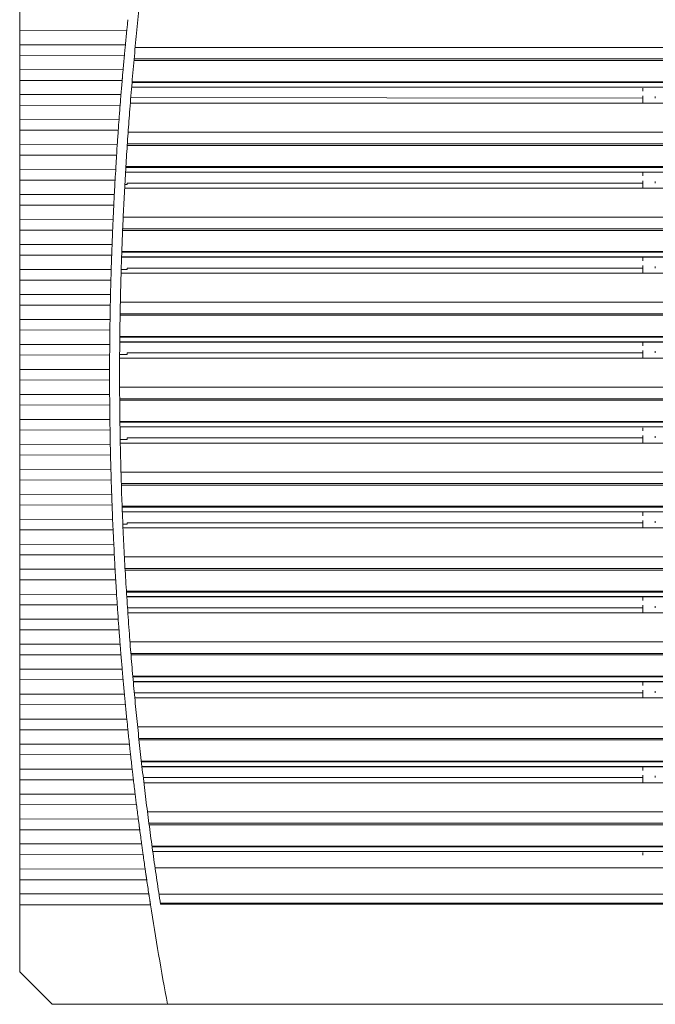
# Model space of a CAD drawing. Header units: millimetres. Extents: x 49 to 815, y 224 to 587.
# Tile 1 of 4: x 49 to 176, y 251 to 448. Entities that reach past the tile are written whole.
import ezdxf

# ---------------------------------------------------------------- set-up
doc = ezdxf.new("R2010")
doc.units = ezdxf.units.MM
doc.header["$LTSCALE"] = 3
doc.styles.add('SLDTEXTSTYLE0', font='TXT', dxfattribs={"width": 0.605})
doc.dimstyles.new('SLDDIMSTYLE0', dxfattribs={"dimtxt": 7.704956, "dimasz": 12, "dimexe": 0, "dimexo": 0.0625, "dimgap": 1.926239, "dimtad": 1, "dimrnd": 1e-09, "dimzin": 12, "dimdsep": 46, "dimtxsty": 'SLDTEXTSTYLE0', "dimsah": 1, "dimcen": 0.09, "dimadec": 0, "dimazin": 3, "dimtfac": 1, "dimtofl": 0, "dimtmove": 0, "dimatfit": 3, "dimfxl": 1, "dimfrac": 2, "dimtolj": 1, "dimtzin": 12, "dimarcsym": 0})

# ---------------------------------------------------------------- blocks, each defined once
blk = doc.blocks.new('*D3')
at = {"color": 7, "linetype": 'Continuous', "lineweight": 0}
for p, q in [((48.85, 274.1), (48.85, 536.87)), ((300.85, 274.1), (300.85, 536.87)), ((300.85, 533.87), (48.85, 533.87))]:
    blk.add_line(p, q, dxfattribs=at)
for points in [[(48.85, 533.87), (60.85, 531.62), (60.85, 536.12)], [(300.85, 533.87), (288.85, 536.12), (288.85, 531.62)]]:
    blk.add_solid(points, dxfattribs=at)
at = {"color": 7, "linetype": 'Continuous', "lineweight": 0, "insert": (164.88, 544.1, 22.06), "char_height": 7.938, "attachment_point": 1, "style": 'SLDTEXTSTYLE0'}
blk.add_mtext('252', dxfattribs=at)

msp = doc.modelspace()

# ---------------------------------------------------------------- linework, layer by layer
at = {"color": 7, "linetype": 'Continuous', "lineweight": 0}
for p, q in [((70.294, 446.14), (48.848, 446.107)), ((48.848, 446.107), (48.848, 443.259)), ((48.848, 443.259), (70.014, 443.227)), ((69.912, 442.182), (70.014, 443.259)), ((277.725, 442.718), (71.972, 442.718)), ((69.811, 441.138), (48.848, 441.105)), ((48.848, 441.105), (48.848, 438.258)), ((277.971, 440.093), (71.726, 440.093)), ((277.943, 440.4), (71.754, 440.4)), ((48.848, 438.258), (69.552, 438.225)), ((69.457, 437.181), (69.552, 438.258)), ((69.364, 436.104), (48.848, 436.104)), ((48.848, 436.104), (48.848, 433.256)), ((278.36, 435.693), (71.337, 435.693)), ((71.35, 435.853), (278.346, 435.853)), ((71.256, 434.734), (278.441, 434.734)), ((71.259, 434.772), (278.438, 434.772)), ((48.848, 433.256), (69.127, 433.256)), ((173.598, 431.519), (173.598, 432.547)), ((68.955, 431.134), (48.848, 431.102)), ((48.848, 431.102), (48.848, 428.269)), ((48.848, 428.269), (68.739, 428.236)), ((68.66, 427.192), (68.739, 428.269)), ((68.583, 426.147), (48.848, 426.114)), ((48.848, 426.114), (48.848, 423.267)), ((279.137, 425.718), (70.559, 425.718)), ((48.848, 423.267), (68.386, 423.234)), ((68.315, 422.19), (68.386, 423.267)), ((279.317, 423.093), (70.379, 423.093)), ((279.297, 423.4), (70.4, 423.4)), ((68.246, 421.145), (48.848, 421.113)), ((48.848, 421.113), (48.848, 418.265)), ((48.848, 418.265), (68.07, 418.232)), ((68.007, 417.188), (68.07, 418.265)), ((279.597, 418.693), (70.099, 418.693)), ((70.109, 418.853), (279.587, 418.853)), ((67.945, 416.111), (48.848, 416.111)), ((48.848, 416.111), (48.848, 413.263)), ((70.042, 417.734), (279.654, 417.734)), ((70.045, 417.772), (279.652, 417.772)), ((173.598, 414.519), (173.598, 415.547)), ((48.848, 413.263), (67.791, 413.263)), ((67.681, 411.142), (48.848, 411.109)), ((48.848, 411.109), (48.848, 408.262)), ((48.848, 408.262), (67.547, 408.229)), ((67.5, 407.185), (67.547, 408.262)), ((280.126, 408.718), (69.57, 408.718)), ((67.454, 406.14), (48.848, 406.107)), ((48.848, 406.107), (48.848, 403.274)), ((280.242, 406.093), (69.455, 406.093)), ((280.229, 406.4), (69.468, 406.4)), ((48.848, 403.274), (67.341, 403.242)), ((67.301, 402.197), (67.341, 403.274)), ((67.263, 401.153), (48.848, 401.12)), ((48.848, 401.12), (48.848, 398.273)), ((69.251, 400.734), (280.446, 400.734)), ((69.252, 400.772), (280.445, 400.772)), ((280.412, 401.693), (69.284, 401.693)), ((69.29, 401.853), (280.407, 401.853)), ((48.848, 398.273), (67.17, 398.24)), ((67.138, 397.195), (67.17, 398.273)), ((173.598, 397.519), (173.598, 398.547)), ((67.108, 396.151), (48.848, 396.118)), ((48.848, 396.118), (48.848, 393.271)), ((48.848, 393.271), (67.035, 393.238)), ((67.011, 392.194), (67.035, 393.271)), ((66.989, 391.149), (48.848, 391.117)), ((48.848, 391.117), (48.848, 388.269)), ((280.695, 391.718), (69.001, 391.718)), ((280.745, 389.093), (68.951, 389.093)), ((280.74, 389.4), (68.956, 389.4)), ((48.848, 388.269), (66.937, 388.236)), ((66.921, 387.192), (66.937, 388.269)), ((66.906, 386.147), (48.848, 386.115)), ((48.848, 386.115), (48.848, 383.267)), ((280.807, 384.693), (68.889, 384.693)), ((68.891, 384.853), (280.806, 384.853)), ((48.848, 383.267), (66.875, 383.235)), ((66.866, 382.19), (66.875, 383.267)), ((68.879, 383.734), (280.817, 383.734)), ((68.88, 383.772), (280.817, 383.772)), ((66.859, 381.146), (48.848, 381.113)), ((48.848, 381.113), (48.848, 378.265)), ((173.598, 380.519), (173.598, 381.547)), ((48.848, 378.265), (66.849, 378.233)), ((66.848, 377.188), (66.849, 378.265)), ((66.849, 376.144), (48.848, 376.111)), ((48.848, 376.111), (48.848, 373.264)), ((280.844, 374.718), (68.853, 374.718)), ((48.848, 373.264), (66.859, 373.231)), ((66.866, 372.187), (66.859, 373.264)), ((66.875, 371.142), (48.848, 371.11)), ((48.848, 371.11), (48.848, 368.262)), ((280.832, 372.4), (68.865, 372.4)), ((280.829, 372.093), (68.867, 372.093)), ((48.848, 368.262), (66.906, 368.229)), ((66.921, 367.185), (66.906, 368.262)), ((68.912, 367.853), (280.785, 367.853)), ((280.783, 367.693), (68.914, 367.693)), ((68.927, 366.772), (280.77, 366.772)), ((68.928, 366.734), (280.769, 366.734)), ((66.937, 366.14), (48.848, 366.108)), ((48.848, 366.108), (48.848, 363.26)), ((48.848, 363.26), (66.989, 363.228)), ((67.011, 362.183), (66.989, 363.26)), ((173.598, 363.519), (173.598, 364.547)), ((67.035, 361.139), (48.848, 361.106)), ((48.848, 361.106), (48.848, 358.258)), ((48.848, 358.258), (67.108, 358.226)), ((67.138, 357.181), (67.108, 358.258)), ((280.573, 357.718), (69.123, 357.718)), ((67.17, 356.137), (48.848, 356.104)), ((48.848, 356.104), (48.848, 353.257)), ((280.504, 355.4), (69.193, 355.4)), ((280.494, 355.093), (69.203, 355.093)), ((48.848, 353.257), (67.263, 353.224)), ((67.301, 352.18), (67.263, 353.257)), ((67.341, 351.135), (48.848, 351.103)), ((48.848, 351.103), (48.848, 348.269)), ((69.352, 350.853), (280.345, 350.853)), ((280.339, 350.693), (69.358, 350.693)), ((69.394, 349.772), (280.303, 349.772)), ((69.395, 349.734), (280.301, 349.734)), ((48.848, 348.269), (67.454, 348.237)), ((67.5, 347.192), (67.454, 348.269)), ((173.598, 346.519), (173.598, 347.547)), ((67.547, 346.148), (48.848, 346.115)), ((48.848, 346.115), (48.848, 343.268)), ((48.848, 343.268), (67.681, 343.235)), ((67.735, 342.191), (67.681, 343.268)), ((67.791, 341.114), (48.848, 341.114)), ((48.848, 341.114), (48.848, 338.266)), ((279.882, 340.718), (69.814, 340.718)), ((48.848, 338.266), (67.945, 338.266)), ((279.756, 338.4), (69.941, 338.4)), ((279.738, 338.093), (69.958, 338.093)), ((68.07, 336.144), (48.848, 336.112)), ((48.848, 336.112), (48.848, 333.264)), ((48.848, 333.264), (68.246, 333.232)), ((68.315, 332.187), (68.246, 333.264)), ((70.212, 333.853), (279.484, 333.853)), ((279.474, 333.693), (70.223, 333.693)), ((68.386, 331.143), (48.848, 331.11)), ((70.281, 332.772), (279.415, 332.772)), ((70.284, 332.734), (279.413, 332.734)), ((48.848, 331.11), (48.848, 328.262)), ((173.598, 329.519), (173.598, 330.547)), ((48.848, 328.262), (68.583, 328.23)), ((68.66, 327.185), (68.583, 328.262)), ((68.739, 326.141), (48.848, 326.108)), ((48.848, 326.108), (48.848, 323.275)), ((48.848, 323.275), (68.955, 323.243)), ((69.04, 322.198), (68.955, 323.275)), ((278.77, 323.718), (70.926, 323.718)), ((278.586, 321.4), (71.111, 321.4)), ((69.127, 321.121), (48.848, 321.121)), ((48.848, 321.121), (48.848, 318.273)), ((278.561, 321.093), (71.136, 321.093)), ((48.848, 318.273), (69.364, 318.273)), ((69.552, 316.152), (48.848, 316.119)), ((48.848, 316.119), (48.848, 313.272)), ((71.495, 316.853), (278.201, 316.853)), ((278.187, 316.693), (71.509, 316.693)), ((71.591, 315.772), (278.106, 315.772)), ((71.594, 315.734), (278.102, 315.734)), ((173.598, 312.519), (173.598, 313.547)), ((48.848, 313.272), (69.811, 313.239)), ((69.912, 312.195), (69.811, 313.272)), ((70.014, 311.15), (48.848, 311.118)), ((48.848, 311.118), (48.848, 308.27)), ((48.848, 308.27), (70.294, 308.237)), ((70.403, 307.193), (70.294, 308.27)), ((70.513, 306.116), (48.848, 306.116)), ((48.848, 306.116), (48.848, 303.268)), ((277.235, 306.718), (72.462, 306.718)), ((276.993, 304.4), (72.704, 304.4)), ((276.96, 304.093), (72.737, 304.093)), ((48.848, 303.268), (70.813, 303.268)), ((71.049, 301.147), (48.848, 301.114)), ((48.848, 301.114), (48.848, 298.266)), ((73.202, 299.853), (276.494, 299.853)), ((276.476, 299.693), (73.22, 299.693)), ((48.848, 298.266), (71.37, 298.234)), ((71.495, 297.189), (71.37, 298.266)), ((73.325, 298.772), (276.371, 298.772)), ((73.33, 298.734), (276.367, 298.734)), ((71.621, 296.112), (48.848, 296.112)), ((48.848, 296.112), (48.848, 293.265)), ((173.598, 295.519), (173.598, 296.547)), ((48.848, 293.265), (71.964, 293.265)), ((72.231, 291.143), (48.848, 291.111)), ((48.848, 291.111), (48.848, 288.263)), ((48.848, 288.263), (72.594, 288.23)), ((72.735, 287.186), (72.594, 288.263)), ((275.273, 289.718), (74.423, 289.718)), ((72.877, 286.109), (48.848, 286.109)), ((48.848, 286.109), (48.848, 283.261)), ((274.973, 287.4), (74.724, 287.4)), ((274.932, 287.093), (74.764, 287.093)), ((48.848, 283.261), (73.262, 283.261)), ((75.337, 282.853), (274.36, 282.853)), ((274.338, 282.693), (75.359, 282.693)), ((73.561, 281.14), (48.848, 281.107)), ((48.848, 281.107), (48.848, 278.259)), ((75.487, 281.772), (274.209, 281.772)), ((75.492, 281.734), (274.204, 281.734)), ((48.848, 278.259), (73.967, 278.227)), ((74.123, 277.182), (73.967, 278.259)), ((74.282, 276.105), (48.848, 276.105)), ((48.848, 276.105), (48.848, 273.258)), ((48.848, 273.258), (74.709, 273.258)), ((272.954, 273.188), (76.743, 273.188)), ((48.848, 271.104), (48.848, 257.659)), ((75.04, 271.104), (48.848, 271.104)), ((272.682, 271.424), (77.014, 271.424)), ((77.051, 271.188), (272.646, 271.188)), ((48.848, 257.659), (55.34, 251.167)), ((78.437, 251.167), (55.34, 251.167)), ((271.263, 251.188), (78.433, 251.188))]:
    msp.add_line(p, q, dxfattribs=at)
at = {"color": 144, "linetype": 'Continuous', "lineweight": 0}
for p, q in [((173.598, 434.585), (173.598, 433.975)), ((173.598, 432.547), (71.094, 432.681)), ((173.598, 433.034), (173.598, 432.879)), ((70.994, 431.519), (278.703, 431.519)), ((173.598, 417.585), (173.598, 416.975)), ((173.598, 416.034), (173.598, 415.879)), ((69.86, 414.519), (279.836, 414.519)), ((70.348, 415.253), (69.901, 415.253)), ((70.348, 415.547), (70.348, 415.253)), ((173.598, 415.547), (70.348, 415.547)), ((173.598, 400.585), (173.598, 399.975)), ((70.348, 398.253), (69.17, 398.253)), ((70.348, 398.547), (70.348, 398.253)), ((173.598, 398.547), (70.348, 398.547)), ((173.598, 399.034), (173.598, 398.879)), ((69.148, 397.519), (280.548, 397.519)), ((173.598, 383.585), (173.598, 382.975)), ((68.856, 380.519), (280.84, 380.519)), ((70.348, 381.253), (68.86, 381.253)), ((70.348, 381.547), (70.348, 381.253)), ((173.598, 381.547), (70.348, 381.547)), ((173.598, 382.034), (173.598, 381.879)), ((173.598, 366.585), (173.598, 365.975)), ((173.598, 365.034), (173.598, 364.879)), ((70.348, 364.253), (68.97, 364.253)), ((68.984, 363.519), (280.713, 363.519)), ((70.348, 364.547), (70.348, 364.253)), ((173.598, 364.547), (70.348, 364.547)), ((173.598, 349.585), (173.598, 348.975)), ((70.348, 347.253), (69.499, 347.253)), ((70.348, 347.547), (70.348, 347.253)), ((173.598, 347.547), (70.348, 347.547)), ((173.598, 348.034), (173.598, 347.879)), ((69.531, 346.519), (280.165, 346.519)), ((173.598, 332.585), (173.598, 331.975)), ((173.598, 330.547), (70.429, 330.547)), ((70.499, 329.519), (279.197, 329.519)), ((173.598, 331.034), (173.598, 330.879)), ((173.598, 315.585), (173.598, 314.975)), ((173.598, 313.547), (71.794, 313.547)), ((173.598, 314.034), (173.598, 313.879)), ((71.89, 312.519), (277.807, 312.519)), ((173.598, 298.585), (173.598, 297.975)), ((173.598, 296.547), (73.584, 296.547)), ((173.598, 297.034), (173.598, 296.879)), ((73.706, 295.519), (275.991, 295.519)), ((173.598, 281.585), (173.598, 281.02)), ((75.95, 278.519), (273.747, 278.519))]:
    msp.add_line(p, q, dxfattribs=at)
at = {"color": 7, "linetype": 'Continuous', "lineweight": 0}
for points, knots in [([(77.051, 483.188), (76.915, 482.312), (76.644, 480.558), (76.251, 477.926), (75.867, 475.293), (75.493, 472.658), (75.129, 470.023), (74.776, 467.386), (74.433, 464.748), (74.1, 462.109), (73.777, 459.469), (73.464, 456.827), (73.162, 454.184), (72.87, 451.541), (72.588, 448.896), (72.316, 446.249), (72.055, 443.602), (71.803, 440.953), (71.562, 438.303), (71.331, 435.652), (71.111, 433), (70.843, 429.624), (70.54, 425.522), (70.217, 420.694), (69.929, 415.866), (69.674, 411.036), (69.454, 406.204), (69.267, 401.372), (69.114, 396.538), (68.995, 391.702), (68.911, 386.865), (68.858, 382.027), (68.852, 378.802), (68.848, 377.188)], [0, 0, 0, 0, 0.0250109, 0.0500184, 0.0750229, 0.1000248, 0.1250244, 0.1500221, 0.1750183, 0.2000133, 0.2250076, 0.2500015, 0.2749953, 0.2999895, 0.3249844, 0.3499804, 0.3749779, 0.3999772, 0.4249788, 0.4499829, 0.47499, 0.5000004, 0.5454704, 0.5909306, 0.6363832, 0.6818305, 0.7272747, 0.772718, 0.8181627, 0.863611, 0.9090651, 0.9545274, 1, 1, 1, 1]), ([(48.848, 448.261), (48.848, 448.211), (48.848, 448.113), (48.848, 447.961), (48.848, 447.809), (48.848, 447.655), (48.848, 447.499), (48.848, 447.342), (48.848, 447.145), (48.848, 446.909), (48.848, 446.636), (48.848, 446.368), (48.848, 446.194), (48.848, 446.107)], [0, 0, 0, 0, 0.0719871, 0.1434627, 0.2146219, 0.2856625, 0.356783, 0.4281815, 0.5000536, 0.6253021, 0.7496659, 0.8742113, 1, 1, 1, 1]), ([(70.014, 443.259), (70.06, 443.734), (70.152, 444.683), (70.246, 445.632), (70.294, 446.107)], [0, 0, 0, 0, 0.5, 1, 1, 1, 1]), ([(48.848, 443.259), (48.848, 443.21), (48.848, 443.111), (48.848, 442.96), (48.848, 442.807), (48.848, 442.653), (48.848, 442.497), (48.848, 442.34), (48.848, 442.143), (48.848, 441.907), (48.848, 441.635), (48.848, 441.366), (48.848, 441.192), (48.848, 441.105)], [0, 0, 0, 0, 0.0719871, 0.1434627, 0.2146219, 0.2856625, 0.356783, 0.4281815, 0.5000536, 0.6253021, 0.7496659, 0.8742113, 1, 1, 1, 1]), ([(69.552, 438.258), (69.595, 438.732), (69.679, 439.682), (69.767, 440.631), (69.811, 441.105)], [0, 0, 0, 0, 0.5, 1, 1, 1, 1]), ([(48.848, 438.258), (48.848, 438.208), (48.848, 438.109), (48.848, 437.958), (48.848, 437.805), (48.848, 437.651), (48.848, 437.496), (48.848, 437.339), (48.848, 437.141), (48.848, 436.905), (48.848, 436.633), (48.848, 436.364), (48.848, 436.191), (48.848, 436.104)], [0, 0, 0, 0, 0.0719871, 0.1434627, 0.2146219, 0.2856625, 0.356783, 0.4281815, 0.5000536, 0.6253021, 0.7496659, 0.8742113, 1, 1, 1, 1]), ([(69.457, 437.181), (69.453, 437.124), (69.443, 437.015), (69.429, 436.856), (69.416, 436.707), (69.404, 436.567), (69.393, 436.437), (69.383, 436.317), (69.373, 436.207), (69.367, 436.137), (69.364, 436.104)], [0, 0, 0, 0, 0.1527963, 0.2976512, 0.4345645, 0.5635359, 0.6845653, 0.7976526, 0.9027975, 1, 1, 1, 1]), ([(48.848, 433.256), (48.848, 433.206), (48.848, 433.107), (48.848, 432.956), (48.848, 432.803), (48.848, 432.649), (48.848, 432.494), (48.848, 432.337), (48.848, 432.14), (48.848, 431.903), (48.848, 431.631), (48.848, 431.362), (48.848, 431.189), (48.848, 431.102)], [0, 0, 0, 0, 0.0719871, 0.1434627, 0.2146219, 0.2856625, 0.356783, 0.4281815, 0.5000536, 0.6253021, 0.7496659, 0.8742113, 1, 1, 1, 1]), ([(68.739, 428.269), (68.774, 428.741), (68.845, 429.685), (68.918, 430.63), (68.955, 431.102)], [0, 0, 0, 0, 0.49999999, 1, 1, 1, 1]), ([(48.848, 428.269), (48.848, 428.219), (48.848, 428.12), (48.848, 427.969), (48.848, 427.816), (48.848, 427.662), (48.848, 427.507), (48.848, 427.35), (48.848, 427.152), (48.848, 426.916), (48.848, 426.644), (48.848, 426.375), (48.848, 426.202), (48.848, 426.114)], [0, 0, 0, 0, 0.0719871, 0.1434627, 0.2146219, 0.2856625, 0.356783, 0.4281815, 0.5000536, 0.6253021, 0.7496659, 0.8742113, 1, 1, 1, 1]), ([(68.386, 423.267), (68.418, 423.741), (68.482, 424.691), (68.549, 425.64), (68.583, 426.114)], [0, 0, 0, 0, 0.5, 1, 1, 1, 1]), ([(48.848, 423.267), (48.848, 423.217), (48.848, 423.118), (48.848, 422.967), (48.848, 422.814), (48.848, 422.66), (48.848, 422.505), (48.848, 422.348), (48.848, 422.151), (48.848, 421.914), (48.848, 421.642), (48.848, 421.373), (48.848, 421.2), (48.848, 421.113)], [0, 0, 0, 0, 0.0719871, 0.1434627, 0.2146219, 0.2856625, 0.356783, 0.4281815, 0.5000536, 0.6253021, 0.7496659, 0.8742113, 1, 1, 1, 1]), ([(68.07, 418.265), (68.099, 418.74), (68.156, 419.689), (68.216, 420.638), (68.246, 421.113)], [0, 0, 0, 0, 0.5, 1, 1, 1, 1]), ([(48.848, 418.265), (48.848, 418.215), (48.848, 418.117), (48.848, 417.965), (48.848, 417.813), (48.848, 417.659), (48.848, 417.503), (48.848, 417.346), (48.848, 417.149), (48.848, 416.913), (48.848, 416.64), (48.848, 416.371), (48.848, 416.198), (48.848, 416.111)], [0, 0, 0, 0, 0.0719871, 0.1434627, 0.2146219, 0.2856625, 0.356783, 0.4281815, 0.5000536, 0.6253021, 0.7496659, 0.8742113, 1, 1, 1, 1]), ([(48.848, 413.263), (48.848, 413.214), (48.848, 413.115), (48.848, 412.963), (48.848, 412.811), (48.848, 412.657), (48.848, 412.501), (48.848, 412.344), (48.848, 412.147), (48.848, 411.911), (48.848, 411.638), (48.848, 411.37), (48.848, 411.196), (48.848, 411.109)], [0, 0, 0, 0, 0.0719871, 0.1434627, 0.2146219, 0.2856625, 0.356783, 0.4281815, 0.5000536, 0.6253021, 0.7496659, 0.8742113, 1, 1, 1, 1]), ([(67.547, 408.262), (67.569, 408.736), (67.612, 409.685), (67.658, 410.635), (67.681, 411.109)], [0, 0, 0, 0, 0.5, 1, 1, 1, 1]), ([(48.848, 408.262), (48.848, 408.212), (48.848, 408.113), (48.848, 407.962), (48.848, 407.809), (48.848, 407.655), (48.848, 407.5), (48.848, 407.343), (48.848, 407.145), (48.848, 406.909), (48.848, 406.637), (48.848, 406.368), (48.848, 406.195), (48.848, 406.107)], [0, 0, 0, 0, 0.0719871, 0.1434627, 0.2146219, 0.2856625, 0.356783, 0.4281815, 0.5000536, 0.6253021, 0.7496659, 0.8742113, 1, 1, 1, 1]), ([(67.341, 403.274), (67.359, 403.746), (67.395, 404.691), (67.434, 405.635), (67.454, 406.107)], [0, 0, 0, 0, 0.5, 1, 1, 1, 1]), ([(48.848, 403.274), (48.848, 403.225), (48.848, 403.126), (48.848, 402.974), (48.848, 402.822), (48.848, 402.668), (48.848, 402.512), (48.848, 402.355), (48.848, 402.158), (48.848, 401.922), (48.848, 401.649), (48.848, 401.381), (48.848, 401.207), (48.848, 401.12)], [0, 0, 0, 0, 0.0719871, 0.1434627, 0.2146219, 0.2856625, 0.356783, 0.4281815, 0.5000536, 0.6253021, 0.7496659, 0.8742113, 1, 1, 1, 1]), ([(48.848, 398.273), (48.848, 398.223), (48.848, 398.124), (48.848, 397.973), (48.848, 397.82), (48.848, 397.666), (48.848, 397.51), (48.848, 397.353), (48.848, 397.156), (48.848, 396.92), (48.848, 396.648), (48.848, 396.379), (48.848, 396.206), (48.848, 396.118)], [0, 0, 0, 0, 0.0719871, 0.1434627, 0.2146219, 0.2856625, 0.356783, 0.4281815, 0.5000536, 0.6253021, 0.7496659, 0.8742113, 1, 1, 1, 1]), ([(67.035, 393.271), (67.047, 393.745), (67.069, 394.695), (67.095, 395.644), (67.108, 396.118)], [0, 0, 0, 0, 0.5, 1, 1, 1, 1]), ([(48.848, 393.271), (48.848, 393.221), (48.848, 393.122), (48.848, 392.971), (48.848, 392.818), (48.848, 392.664), (48.848, 392.509), (48.848, 392.352), (48.848, 392.155), (48.848, 391.918), (48.848, 391.646), (48.848, 391.377), (48.848, 391.204), (48.848, 391.117)], [0, 0, 0, 0, 0.0719871, 0.1434627, 0.2146219, 0.2856625, 0.356783, 0.4281815, 0.5000536, 0.6253021, 0.7496659, 0.8742113, 1, 1, 1, 1]), ([(66.937, 388.269), (66.945, 388.744), (66.961, 389.693), (66.979, 390.642), (66.989, 391.117)], [0, 0, 0, 0, 0.5, 1, 1, 1, 1]), ([(48.848, 388.269), (48.848, 388.219), (48.848, 388.12), (48.848, 387.969), (48.848, 387.817), (48.848, 387.663), (48.848, 387.507), (48.848, 387.35), (48.848, 387.153), (48.848, 386.917), (48.848, 386.644), (48.848, 386.375), (48.848, 386.202), (48.848, 386.115)], [0, 0, 0, 0, 0.0719871, 0.1434627, 0.2146219, 0.2856625, 0.356783, 0.4281815, 0.5000536, 0.6253021, 0.7496659, 0.8742113, 1, 1, 1, 1]), ([(48.848, 383.267), (48.848, 383.218), (48.848, 383.119), (48.848, 382.967), (48.848, 382.815), (48.848, 382.661), (48.848, 382.505), (48.848, 382.348), (48.848, 382.151), (48.848, 381.915), (48.848, 381.642), (48.848, 381.374), (48.848, 381.2), (48.848, 381.113)], [0, 0, 0, 0, 0.0719871, 0.1434627, 0.2146219, 0.2856625, 0.356783, 0.4281815, 0.5000536, 0.6253021, 0.7496659, 0.8742113, 1, 1, 1, 1]), ([(48.848, 378.265), (48.848, 378.216), (48.848, 378.117), (48.848, 377.966), (48.848, 377.813), (48.848, 377.659), (48.848, 377.503), (48.848, 377.346), (48.848, 377.149), (48.848, 376.913), (48.848, 376.641), (48.848, 376.372), (48.848, 376.199), (48.848, 376.111)], [0, 0, 0, 0, 0.0719871, 0.1434627, 0.2146219, 0.2856625, 0.356783, 0.4281815, 0.5000536, 0.6253021, 0.7496659, 0.8742113, 1, 1, 1, 1]), ([(68.848, 377.188), (68.849, 376.301), (68.851, 374.527), (68.867, 371.866), (68.893, 369.205), (68.929, 366.544), (68.975, 363.884), (69.031, 361.224), (69.098, 358.565), (69.175, 355.906), (69.262, 353.247), (69.36, 350.589), (69.468, 347.931), (69.586, 345.274), (69.714, 342.617), (69.853, 339.961), (70.002, 337.304), (70.161, 334.649), (70.33, 331.993), (70.51, 329.338), (70.7, 326.684), (70.955, 323.306), (71.287, 319.207), (71.711, 314.387), (72.168, 309.572), (72.66, 304.76), (73.185, 299.952), (73.744, 295.148), (74.337, 290.348), (74.963, 285.552), (75.624, 280.76), (76.316, 275.971), (76.806, 272.783), (77.051, 271.188)], [0, 0, 0, 0, 0.0250109, 0.0500184, 0.0750229, 0.1000248, 0.1250244, 0.1500221, 0.1750183, 0.2000133, 0.2250076, 0.2500015, 0.2749953, 0.2999895, 0.3249844, 0.3499804, 0.3749779, 0.3999772, 0.4249788, 0.4499829, 0.47499, 0.5000004, 0.5454704, 0.5909306, 0.6363832, 0.6818305, 0.7272747, 0.772718, 0.8181627, 0.863611, 0.9090651, 0.9545274, 1, 1, 1, 1]), ([(48.848, 373.264), (48.848, 373.214), (48.848, 373.115), (48.848, 372.964), (48.848, 372.811), (48.848, 372.657), (48.848, 372.502), (48.848, 372.345), (48.848, 372.148), (48.848, 371.911), (48.848, 371.639), (48.848, 371.37), (48.848, 371.197), (48.848, 371.11)], [0, 0, 0, 0, 0.07198705, 0.14346267, 0.21462191, 0.28566246, 0.35678298, 0.42818147, 0.50005363, 0.6253021, 0.74966589, 0.87421129, 1, 1, 1, 1]), ([(48.848, 368.262), (48.848, 368.212), (48.848, 368.113), (48.848, 367.962), (48.848, 367.81), (48.848, 367.656), (48.848, 367.5), (48.848, 367.343), (48.848, 367.146), (48.848, 366.91), (48.848, 366.637), (48.848, 366.368), (48.848, 366.195), (48.848, 366.108)], [0, 0, 0, 0, 0.0719871, 0.1434627, 0.2146219, 0.2856625, 0.356783, 0.4281815, 0.5000536, 0.6253021, 0.7496659, 0.8742113, 1, 1, 1, 1]), ([(48.848, 363.26), (48.848, 363.211), (48.848, 363.112), (48.848, 362.96), (48.848, 362.808), (48.848, 362.654), (48.848, 362.498), (48.848, 362.341), (48.848, 362.144), (48.848, 361.908), (48.848, 361.635), (48.848, 361.367), (48.848, 361.193), (48.848, 361.106)], [0, 0, 0, 0, 0.0719871, 0.1434627, 0.2146219, 0.2856625, 0.356783, 0.4281815, 0.5000536, 0.6253021, 0.7496659, 0.8742113, 1, 1, 1, 1]), ([(67.108, 358.258), (67.095, 358.733), (67.069, 359.682), (67.047, 360.632), (67.035, 361.106)], [0, 0, 0, 0, 0.5, 1, 1, 1, 1]), ([(48.848, 358.258), (48.848, 358.209), (48.848, 358.11), (48.848, 357.959), (48.848, 357.806), (48.848, 357.652), (48.848, 357.496), (48.848, 357.339), (48.848, 357.142), (48.848, 356.906), (48.848, 356.634), (48.848, 356.365), (48.848, 356.192), (48.848, 356.104)], [0, 0, 0, 0, 0.07198705, 0.14346267, 0.21462191, 0.28566246, 0.35678298, 0.42818147, 0.50005363, 0.6253021, 0.74966589, 0.87421129, 1, 1, 1, 1]), ([(67.263, 353.257), (67.247, 353.731), (67.214, 354.681), (67.185, 355.63), (67.17, 356.104)], [0, 0, 0, 0, 0.5, 1, 1, 1, 1]), ([(48.848, 353.257), (48.848, 353.207), (48.848, 353.108), (48.848, 352.957), (48.848, 352.804), (48.848, 352.65), (48.848, 352.495), (48.848, 352.338), (48.848, 352.141), (48.848, 351.904), (48.848, 351.632), (48.848, 351.363), (48.848, 351.19), (48.848, 351.103)], [0, 0, 0, 0, 0.0719871, 0.1434627, 0.2146219, 0.2856625, 0.356783, 0.4281815, 0.5000536, 0.6253021, 0.7496659, 0.8742113, 1, 1, 1, 1]), ([(67.454, 348.269), (67.434, 348.742), (67.395, 349.686), (67.359, 350.63), (67.341, 351.103)], [0, 0, 0, 0, 0.5, 1, 1, 1, 1]), ([(48.848, 348.269), (48.848, 348.22), (48.848, 348.121), (48.848, 347.97), (48.848, 347.817), (48.848, 347.663), (48.848, 347.507), (48.848, 347.35), (48.848, 347.153), (48.848, 346.917), (48.848, 346.645), (48.848, 346.376), (48.848, 346.202), (48.848, 346.115)], [0, 0, 0, 0, 0.0719871, 0.1434627, 0.2146219, 0.2856625, 0.356783, 0.4281815, 0.5000536, 0.6253021, 0.7496659, 0.8742113, 1, 1, 1, 1]), ([(67.681, 343.268), (67.658, 343.742), (67.612, 344.691), (67.569, 345.641), (67.547, 346.115)], [0, 0, 0, 0, 0.5, 1, 1, 1, 1]), ([(48.848, 343.268), (48.848, 343.218), (48.848, 343.119), (48.848, 342.968), (48.848, 342.815), (48.848, 342.661), (48.848, 342.506), (48.848, 342.349), (48.848, 342.151), (48.848, 341.915), (48.848, 341.643), (48.848, 341.374), (48.848, 341.201), (48.848, 341.114)], [0, 0, 0, 0, 0.0719871, 0.1434627, 0.2146219, 0.2856625, 0.356783, 0.4281815, 0.5000536, 0.6253021, 0.7496659, 0.8742113, 1, 1, 1, 1]), ([(48.848, 338.266), (48.848, 338.216), (48.848, 338.117), (48.848, 337.966), (48.848, 337.814), (48.848, 337.659), (48.848, 337.504), (48.848, 337.347), (48.848, 337.15), (48.848, 336.914), (48.848, 336.641), (48.848, 336.372), (48.848, 336.199), (48.848, 336.112)], [0, 0, 0, 0, 0.0719871, 0.1434627, 0.2146219, 0.2856625, 0.356783, 0.4281815, 0.5000536, 0.6253021, 0.7496659, 0.8742113, 1, 1, 1, 1]), ([(68.246, 333.264), (68.216, 333.739), (68.156, 334.688), (68.099, 335.637), (68.07, 336.112)], [0, 0, 0, 0, 0.5, 1, 1, 1, 1]), ([(48.848, 333.264), (48.848, 333.215), (48.848, 333.116), (48.848, 332.964), (48.848, 332.812), (48.848, 332.658), (48.848, 332.502), (48.848, 332.345), (48.848, 332.148), (48.848, 331.912), (48.848, 331.639), (48.848, 331.371), (48.848, 331.197), (48.848, 331.11)], [0, 0, 0, 0, 0.0719871, 0.1434627, 0.2146219, 0.2856625, 0.356783, 0.4281815, 0.5000536, 0.6253021, 0.7496659, 0.8742113, 1, 1, 1, 1]), ([(68.583, 328.262), (68.549, 328.737), (68.482, 329.686), (68.418, 330.635), (68.386, 331.11)], [0, 0, 0, 0, 0.5, 1, 1, 1, 1]), ([(48.848, 328.262), (48.848, 328.213), (48.848, 328.114), (48.848, 327.963), (48.848, 327.81), (48.848, 327.656), (48.848, 327.5), (48.848, 327.343), (48.848, 327.146), (48.848, 326.91), (48.848, 326.638), (48.848, 326.369), (48.848, 326.195), (48.848, 326.108)], [0, 0, 0, 0, 0.0719871, 0.1434627, 0.2146219, 0.2856625, 0.356783, 0.4281815, 0.5000536, 0.6253021, 0.7496659, 0.8742113, 1, 1, 1, 1]), ([(68.955, 323.275), (68.918, 323.747), (68.845, 324.692), (68.774, 325.636), (68.739, 326.108)], [0, 0, 0, 0, 0.5, 1, 1, 1, 1]), ([(48.848, 323.275), (48.848, 323.226), (48.848, 323.127), (48.848, 322.975), (48.848, 322.823), (48.848, 322.669), (48.848, 322.513), (48.848, 322.356), (48.848, 322.159), (48.848, 321.923), (48.848, 321.65), (48.848, 321.382), (48.848, 321.208), (48.848, 321.121)], [0, 0, 0, 0, 0.0719871, 0.1434627, 0.2146219, 0.2856625, 0.356783, 0.4281815, 0.5000536, 0.6253021, 0.7496659, 0.8742113, 1, 1, 1, 1]), ([(48.848, 318.273), (48.848, 318.224), (48.848, 318.125), (48.848, 317.974), (48.848, 317.821), (48.848, 317.667), (48.848, 317.511), (48.848, 317.354), (48.848, 317.157), (48.848, 316.921), (48.848, 316.649), (48.848, 316.38), (48.848, 316.206), (48.848, 316.119)], [0, 0, 0, 0, 0.07198705, 0.14346267, 0.21462191, 0.28566246, 0.35678298, 0.42818147, 0.50005363, 0.6253021, 0.74966589, 0.87421129, 1, 1, 1, 1]), ([(69.364, 318.273), (69.369, 318.218), (69.379, 318.101), (69.396, 317.911), (69.414, 317.695), (69.435, 317.454), (69.45, 317.285), (69.457, 317.196)], [0, 0, 0, 0, 0.1593454, 0.3390202, 0.5390226, 0.7593501, 1, 1, 1, 1]), ([(69.811, 313.272), (69.767, 313.746), (69.679, 314.695), (69.595, 315.645), (69.552, 316.119)], [0, 0, 0, 0, 0.5, 1, 1, 1, 1]), ([(48.848, 313.272), (48.848, 313.222), (48.848, 313.123), (48.848, 312.972), (48.848, 312.819), (48.848, 312.665), (48.848, 312.51), (48.848, 312.353), (48.848, 312.155), (48.848, 311.919), (48.848, 311.647), (48.848, 311.378), (48.848, 311.205), (48.848, 311.118)], [0, 0, 0, 0, 0.0719871, 0.1434627, 0.2146219, 0.2856625, 0.356783, 0.4281815, 0.5000536, 0.6253021, 0.7496659, 0.8742113, 1, 1, 1, 1]), ([(70.294, 308.27), (70.246, 308.744), (70.152, 309.694), (70.06, 310.643), (70.014, 311.118)], [0, 0, 0, 0, 0.50000001, 1, 1, 1, 1]), ([(48.848, 308.27), (48.848, 308.22), (48.848, 308.121), (48.848, 307.97), (48.848, 307.818), (48.848, 307.663), (48.848, 307.508), (48.848, 307.351), (48.848, 307.154), (48.848, 306.917), (48.848, 306.645), (48.848, 306.376), (48.848, 306.203), (48.848, 306.116)], [0, 0, 0, 0, 0.0719871, 0.1434627, 0.2146219, 0.2856625, 0.356783, 0.4281815, 0.5000536, 0.6253021, 0.7496659, 0.8742113, 1, 1, 1, 1]), ([(48.848, 303.268), (48.848, 303.219), (48.848, 303.12), (48.848, 302.968), (48.848, 302.816), (48.848, 302.662), (48.848, 302.506), (48.848, 302.349), (48.848, 302.152), (48.848, 301.916), (48.848, 301.643), (48.848, 301.375), (48.848, 301.201), (48.848, 301.114)], [0, 0, 0, 0, 0.0719871, 0.1434627, 0.2146219, 0.2856625, 0.356783, 0.4281815, 0.5000536, 0.6253021, 0.7496659, 0.8742113, 1, 1, 1, 1]), ([(70.813, 303.268), (70.819, 303.214), (70.832, 303.098), (70.852, 302.908), (70.876, 302.693), (70.902, 302.451), (70.921, 302.28), (70.93, 302.191)], [0, 0, 0, 0, 0.1573279, 0.3359941, 0.5359966, 0.7573329, 1, 1, 1, 1]), ([(71.37, 298.266), (71.316, 298.741), (71.207, 299.69), (71.102, 300.639), (71.049, 301.114)], [0, 0, 0, 0, 0.5, 1, 1, 1, 1]), ([(48.848, 298.266), (48.848, 298.217), (48.848, 298.118), (48.848, 297.967), (48.848, 297.814), (48.848, 297.66), (48.848, 297.504), (48.848, 297.347), (48.848, 297.15), (48.848, 296.914), (48.848, 296.642), (48.848, 296.373), (48.848, 296.199), (48.848, 296.112)], [0, 0, 0, 0, 0.0719871, 0.1434627, 0.2146219, 0.2856625, 0.356783, 0.4281815, 0.5000536, 0.6253021, 0.7496659, 0.8742113, 1, 1, 1, 1]), ([(48.848, 293.265), (48.848, 293.215), (48.848, 293.116), (48.848, 292.965), (48.848, 292.812), (48.848, 292.658), (48.848, 292.503), (48.848, 292.346), (48.848, 292.148), (48.848, 291.912), (48.848, 291.64), (48.848, 291.371), (48.848, 291.198), (48.848, 291.111)], [0, 0, 0, 0, 0.0719871, 0.1434627, 0.2146219, 0.2856625, 0.356783, 0.4281815, 0.5000536, 0.6253021, 0.7496659, 0.8742113, 1, 1, 1, 1]), ([(71.964, 293.265), (71.97, 293.211), (71.984, 293.095), (72.008, 292.906), (72.034, 292.69), (72.064, 292.448), (72.085, 292.277), (72.096, 292.188)], [0, 0, 0, 0, 0.1563179, 0.334479, 0.5344815, 0.7563229, 1, 1, 1, 1]), ([(72.594, 288.263), (72.533, 288.737), (72.41, 289.686), (72.29, 290.636), (72.231, 291.111)], [0, 0, 0, 0, 0.5, 1, 1, 1, 1]), ([(48.848, 288.263), (48.848, 288.213), (48.848, 288.114), (48.848, 287.963), (48.848, 287.81), (48.848, 287.656), (48.848, 287.501), (48.848, 287.344), (48.848, 287.147), (48.848, 286.91), (48.848, 286.638), (48.848, 286.369), (48.848, 286.196), (48.848, 286.109)], [0, 0, 0, 0, 0.0719871, 0.1434627, 0.2146219, 0.2856625, 0.356783, 0.4281815, 0.5000536, 0.6253021, 0.7496659, 0.8742113, 1, 1, 1, 1]), ([(72.735, 287.186), (72.742, 287.13), (72.756, 287.023), (72.777, 286.868), (72.795, 286.724), (72.813, 286.593), (72.829, 286.473), (72.843, 286.366), (72.856, 286.27), (72.867, 286.185), (72.874, 286.133), (72.877, 286.109)], [0, 0, 0, 0, 0.1514229, 0.2927687, 0.4240371, 0.5452276, 0.6563397, 0.7573733, 0.848328, 0.9292036, 1, 1, 1, 1]), ([(48.848, 283.261), (48.848, 283.212), (48.848, 283.113), (48.848, 282.961), (48.848, 282.809), (48.848, 282.655), (48.848, 282.499), (48.848, 282.342), (48.848, 282.145), (48.848, 281.909), (48.848, 281.636), (48.848, 281.368), (48.848, 281.194), (48.848, 281.107)], [0, 0, 0, 0, 0.0719871, 0.1434627, 0.2146219, 0.2856625, 0.356783, 0.4281815, 0.5000536, 0.6253021, 0.7496659, 0.8742113, 1, 1, 1, 1]), ([(73.262, 283.261), (73.269, 283.207), (73.285, 283.092), (73.311, 282.904), (73.341, 282.688), (73.374, 282.445), (73.398, 282.274), (73.41, 282.184)], [0, 0, 0, 0, 0.15549, 0.3332372, 0.5332397, 0.7554949, 1, 1, 1, 1]), ([(73.967, 278.259), (73.898, 278.734), (73.762, 279.683), (73.628, 280.632), (73.561, 281.107)], [0, 0, 0, 0, 0.5, 1, 1, 1, 1]), ([(48.848, 278.259), (48.848, 278.21), (48.848, 278.111), (48.848, 277.96), (48.848, 277.807), (48.848, 277.653), (48.848, 277.497), (48.848, 277.34), (48.848, 277.143), (48.848, 276.907), (48.848, 276.635), (48.848, 276.366), (48.848, 276.192), (48.848, 276.105)], [0, 0, 0, 0, 0.07198705, 0.14346267, 0.21462191, 0.28566246, 0.35678298, 0.42818147, 0.50005363, 0.6253021, 0.74966589, 0.87421129, 1, 1, 1, 1]), ([(74.123, 277.182), (74.131, 277.127), (74.147, 277.02), (74.17, 276.866), (74.191, 276.723), (74.21, 276.592), (74.227, 276.472), (74.243, 276.364), (74.258, 276.268), (74.27, 276.183), (74.278, 276.13), (74.282, 276.105)], [0, 0, 0, 0, 0.1505603, 0.2912591, 0.422096, 0.5430707, 0.6541827, 0.7554319, 0.8468179, 0.9283407, 1, 1, 1, 1]), ([(48.848, 273.258), (48.848, 273.208), (48.848, 273.109), (48.848, 272.958), (48.848, 272.805), (48.848, 272.651), (48.848, 272.496), (48.848, 272.339), (48.848, 272.141), (48.848, 271.905), (48.848, 271.633), (48.848, 271.364), (48.848, 271.191), (48.848, 271.104)], [0, 0, 0, 0, 0.0719871, 0.1434627, 0.2146219, 0.2856625, 0.356783, 0.4281815, 0.5000536, 0.6253021, 0.7496659, 0.8742113, 1, 1, 1, 1]), ([(74.709, 273.258), (74.717, 273.204), (74.735, 273.09), (74.763, 272.901), (74.796, 272.686), (74.834, 272.442), (74.86, 272.271), (74.874, 272.181)], [0, 0, 0, 0, 0.1547984, 0.3321996, 0.5322021, 0.7548032, 1, 1, 1, 1]), ([(74.874, 272.181), (74.882, 272.125), (74.899, 272.019), (74.922, 271.865), (74.944, 271.722), (74.964, 271.591), (74.983, 271.471), (75, 271.363), (75.015, 271.267), (75.028, 271.181), (75.036, 271.128), (75.04, 271.104)], [0, 0, 0, 0, 0.1502034, 0.2906345, 0.4212929, 0.5421783, 0.6532903, 0.7546286, 0.8461931, 0.9279836, 1, 1, 1, 1])]:
    msp.add_open_spline(points, degree=3, knots=knots, dxfattribs=at)
for points in [[(70.513, 448.261), (70.476, 447.918), (70.439, 447.551), (70.403, 447.184)], [(70.403, 447.184), (70.366, 446.828), (70.33, 446.473), (70.294, 446.14)], [(69.912, 442.182), (69.878, 441.827), (69.844, 441.471), (69.811, 441.138)], [(69.127, 433.256), (69.204, 434.205), (69.283, 435.154), (69.364, 436.104)], [(69.04, 432.179), (69.011, 431.823), (68.983, 431.468), (68.955, 431.134)], [(69.127, 433.256), (69.098, 432.913), (69.069, 432.546), (69.04, 432.179)], [(68.66, 427.192), (68.634, 426.836), (68.608, 426.48), (68.583, 426.147)], [(68.315, 422.19), (68.292, 421.834), (68.269, 421.479), (68.246, 421.145)], [(67.791, 413.263), (67.84, 414.213), (67.892, 415.162), (67.945, 416.111)], [(68.007, 417.188), (67.986, 416.821), (67.966, 416.454), (67.945, 416.111)], [(67.735, 412.186), (67.717, 411.831), (67.699, 411.475), (67.681, 411.142)], [(67.791, 413.263), (67.772, 412.921), (67.754, 412.553), (67.735, 412.186)], [(67.5, 407.185), (67.484, 406.829), (67.469, 406.473), (67.454, 406.14)], [(67.301, 402.197), (67.288, 401.842), (67.276, 401.486), (67.263, 401.153)], [(67.17, 398.273), (67.185, 398.747), (67.214, 399.696), (67.247, 400.646), (67.263, 401.12)], [(67.138, 397.195), (67.128, 396.84), (67.118, 396.484), (67.108, 396.151)], [(67.011, 392.194), (67.004, 391.838), (66.996, 391.483), (66.989, 391.149)], [(66.921, 387.192), (66.916, 386.836), (66.911, 386.481), (66.906, 386.147)], [(66.875, 383.267), (66.879, 383.742), (66.888, 384.691), (66.9, 385.64), (66.906, 386.115)], [(66.849, 378.265), (66.85, 378.74), (66.852, 379.689), (66.857, 380.639), (66.859, 381.113)], [(66.866, 382.19), (66.864, 381.835), (66.862, 381.479), (66.859, 381.146)], [(66.848, 377.188), (66.849, 376.833), (66.849, 376.477), (66.849, 376.144)], [(66.859, 373.264), (66.857, 373.738), (66.852, 374.688), (66.85, 375.637), (66.849, 376.111)], [(66.866, 372.187), (66.869, 371.831), (66.872, 371.476), (66.875, 371.142)], [(66.906, 368.262), (66.9, 368.737), (66.888, 369.686), (66.879, 370.635), (66.875, 371.11)], [(66.921, 367.185), (66.926, 366.829), (66.932, 366.474), (66.937, 366.14)], [(66.989, 363.26), (66.979, 363.735), (66.961, 364.684), (66.945, 365.633), (66.937, 366.108)], [(67.011, 362.183), (67.019, 361.828), (67.027, 361.472), (67.035, 361.139)], [(67.138, 357.181), (67.149, 356.826), (67.159, 356.47), (67.17, 356.137)], [(67.301, 352.18), (67.314, 351.824), (67.328, 351.469), (67.341, 351.135)], [(67.5, 347.192), (67.516, 346.837), (67.531, 346.481), (67.547, 346.148)], [(67.735, 342.191), (67.754, 341.823), (67.772, 341.456), (67.791, 341.114)], [(67.945, 338.266), (67.892, 339.215), (67.84, 340.164), (67.791, 341.114)], [(67.945, 338.266), (67.966, 337.923), (67.986, 337.556), (68.007, 337.189)], [(68.007, 337.189), (68.028, 336.833), (68.049, 336.478), (68.07, 336.144)], [(68.315, 332.187), (68.339, 331.832), (68.363, 331.476), (68.386, 331.143)], [(68.66, 327.185), (68.686, 326.83), (68.713, 326.474), (68.739, 326.141)], [(69.04, 322.198), (69.069, 321.831), (69.098, 321.464), (69.127, 321.121)], [(69.364, 318.273), (69.283, 319.222), (69.204, 320.172), (69.127, 321.121)], [(69.457, 317.196), (69.489, 316.841), (69.521, 316.485), (69.552, 316.152)], [(69.912, 312.195), (69.946, 311.839), (69.98, 311.483), (70.014, 311.15)], [(70.403, 307.193), (70.439, 306.826), (70.476, 306.459), (70.513, 306.116)], [(70.813, 303.268), (70.711, 304.217), (70.611, 305.166), (70.513, 306.116)], [(70.93, 302.191), (70.97, 301.836), (71.009, 301.48), (71.049, 301.147)], [(71.495, 297.189), (71.537, 296.822), (71.579, 296.455), (71.621, 296.112)], [(71.964, 293.265), (71.847, 294.214), (71.733, 295.163), (71.621, 296.112)], [(72.096, 292.188), (72.141, 291.832), (72.186, 291.476), (72.231, 291.143)], [(73.262, 283.261), (73.132, 284.21), (73.003, 285.159), (72.877, 286.109)], [(73.41, 282.184), (73.461, 281.828), (73.511, 281.473), (73.561, 281.14)], [(74.709, 273.258), (74.565, 274.207), (74.422, 275.156), (74.282, 276.105)], [(78.437, 251.167), (77.208, 257.796), (76.075, 264.442), (75.04, 271.104)]]:
    msp.add_open_spline(points, degree=3, dxfattribs=at)
at = {"color": 144, "linetype": 'Continuous', "lineweight": 0}
for points, knots in [([(173.598, 432.879), (173.598, 432.848), (173.598, 432.786), (173.598, 432.7), (173.598, 432.619), (173.598, 432.571), (173.598, 432.547)], [0, 0, 0, 0, 0.251291, 0.5, 0.748709, 1, 1, 1, 1]), ([(176.098, 432.879), (176.098, 432.848), (176.098, 432.786), (176.098, 432.7), (176.098, 432.619), (176.098, 432.571), (176.098, 432.547)], [0, 0, 0, 0, 0.251291, 0.5, 0.748709, 1, 1, 1, 1]), ([(173.598, 415.879), (173.598, 415.848), (173.598, 415.786), (173.598, 415.7), (173.598, 415.619), (173.598, 415.571), (173.598, 415.547)], [0, 0, 0, 0, 0.25129098, 0.5, 0.74870902, 1, 1, 1, 1]), ([(176.098, 415.879), (176.098, 415.848), (176.098, 415.786), (176.098, 415.7), (176.098, 415.619), (176.098, 415.571), (176.098, 415.547)], [0, 0, 0, 0, 0.251291, 0.5, 0.748709, 1, 1, 1, 1]), ([(173.598, 398.879), (173.598, 398.848), (173.598, 398.786), (173.598, 398.7), (173.598, 398.619), (173.598, 398.571), (173.598, 398.547)], [0, 0, 0, 0, 0.251291, 0.5, 0.748709, 1, 1, 1, 1]), ([(176.098, 398.879), (176.098, 398.848), (176.098, 398.786), (176.098, 398.7), (176.098, 398.619), (176.098, 398.571), (176.098, 398.547)], [0, 0, 0, 0, 0.251291, 0.5, 0.748709, 1, 1, 1, 1]), ([(173.598, 381.879), (173.598, 381.848), (173.598, 381.786), (173.598, 381.7), (173.598, 381.619), (173.598, 381.571), (173.598, 381.547)], [0, 0, 0, 0, 0.251291, 0.5, 0.748709, 1, 1, 1, 1]), ([(176.098, 381.879), (176.098, 381.848), (176.098, 381.786), (176.098, 381.7), (176.098, 381.619), (176.098, 381.571), (176.098, 381.547)], [0, 0, 0, 0, 0.251291, 0.5, 0.748709, 1, 1, 1, 1]), ([(173.598, 364.879), (173.598, 364.848), (173.598, 364.786), (173.598, 364.7), (173.598, 364.619), (173.598, 364.571), (173.598, 364.547)], [0, 0, 0, 0, 0.251291, 0.5, 0.748709, 1, 1, 1, 1]), ([(176.098, 364.879), (176.098, 364.848), (176.098, 364.786), (176.098, 364.7), (176.098, 364.619), (176.098, 364.571), (176.098, 364.547)], [0, 0, 0, 0, 0.251291, 0.5, 0.748709, 1, 1, 1, 1]), ([(173.598, 347.879), (173.598, 347.848), (173.598, 347.786), (173.598, 347.7), (173.598, 347.619), (173.598, 347.571), (173.598, 347.547)], [0, 0, 0, 0, 0.251291, 0.5, 0.748709, 1, 1, 1, 1]), ([(176.098, 347.879), (176.098, 347.848), (176.098, 347.786), (176.098, 347.7), (176.098, 347.619), (176.098, 347.571), (176.098, 347.547)], [0, 0, 0, 0, 0.251291, 0.5, 0.748709, 1, 1, 1, 1]), ([(173.598, 330.879), (173.598, 330.848), (173.598, 330.786), (173.598, 330.7), (173.598, 330.619), (173.598, 330.571), (173.598, 330.547)], [0, 0, 0, 0, 0.25129098, 0.5, 0.74870902, 1, 1, 1, 1]), ([(176.098, 330.879), (176.098, 330.848), (176.098, 330.786), (176.098, 330.7), (176.098, 330.619), (176.098, 330.571), (176.098, 330.547)], [0, 0, 0, 0, 0.251291, 0.5, 0.748709, 1, 1, 1, 1]), ([(173.598, 313.879), (173.598, 313.848), (173.598, 313.786), (173.598, 313.7), (173.598, 313.619), (173.598, 313.571), (173.598, 313.547)], [0, 0, 0, 0, 0.25129098, 0.5, 0.74870902, 1, 1, 1, 1]), ([(176.098, 313.879), (176.098, 313.848), (176.098, 313.786), (176.098, 313.7), (176.098, 313.619), (176.098, 313.571), (176.098, 313.547)], [0, 0, 0, 0, 0.251291, 0.5, 0.748709, 1, 1, 1, 1]), ([(173.598, 296.879), (173.598, 296.848), (173.598, 296.786), (173.598, 296.7), (173.598, 296.619), (173.598, 296.571), (173.598, 296.547)], [0, 0, 0, 0, 0.251291, 0.5, 0.748709, 1, 1, 1, 1]), ([(176.098, 296.879), (176.098, 296.848), (176.098, 296.786), (176.098, 296.7), (176.098, 296.619), (176.098, 296.571), (176.098, 296.547)], [0, 0, 0, 0, 0.25129098, 0.5, 0.74870902, 1, 1, 1, 1])]:
    msp.add_open_spline(points, degree=3, knots=knots, dxfattribs=at)

# ---------------------------------------------------------------- dimensions: what is measured, and where the dimension line sits
at = {"color": 7, "linetype": 'Continuous', "lineweight": 0}
dim = msp.add_linear_dim(base=(48.848, 533.872), p1=(300.848, 271.104), p2=(48.848, 271.104), dimstyle='SLDDIMSTYLE0', dxfattribs=at)
dim.commit()
dim.dimension.update_dxf_attribs({"geometry": '*D3', "text_midpoint": (177.222, 533.872), "dimtype": 160})

doc.saveas('drawing.dxf')
